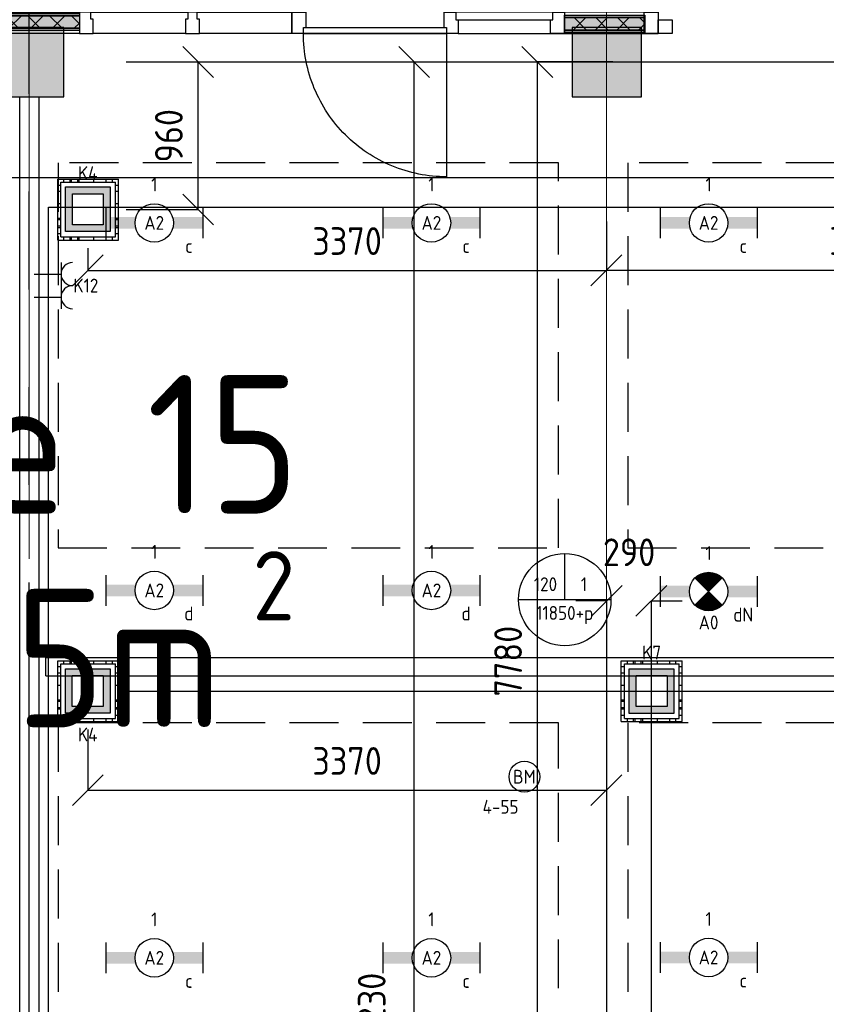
# Model space of a CAD drawing. Header units: millimetres. Extents: x -38032 to 104346, y -31182 to 78566.
# Tile 74 of 213: x 43048 to 48286, y 8179 to 14574. Entities that reach past the tile are written whole.
import ezdxf
from ezdxf.enums import TextEntityAlignment as Align

# ---------------------------------------------------------------- set-up
doc = ezdxf.new("R2010")
doc.units = ezdxf.units.MM
doc.header["$LTSCALE"] = 100
doc.set_wipeout_variables(frame=1)
doc.header["$PDMODE"] = 1
for name, pattern in [('HIDDEN', [9.525, 6.35, -3.175]), ('HIDDEN2', [4.7625, 3.175, -1.5875]), ('PHANTOM', [63.5, 31.75, -6.35, 6.35, -6.35, 6.35, -6.35]), ('STYLE_11', [5, 3.888855, -0.416718, 0.277786, -0.416641])]:
    doc.linetypes.add(name, pattern=pattern)
for name, color, linetype in [('AL$1A---_ALGEMEEN', 8, 'Continuous'), ('AL------_MAATVOERING', 2, 'Continuous'), ('AM$1A---_ARCERING', 8, 'Continuous'), ('BOUWKUNDIG', 8, 'Continuous'), ('brandscheiding', 5, 'HIDDEN'), ('EB6511--_ATTRIB', 2, 'Continuous'), ('EL6131--_KG', 3, 'Continuous'), ('EL6222--', 3, 'Continuous'), ('EL6311--', 3, 'Continuous'), ('el6311--nv', 7, 'Continuous'), ('EL6511--', 3, 'Continuous'), ('EM6131--', 1, 'Continuous'), ('Kastenscheiding', 4, 'PHANTOM'), ('LICHT_TEXT018', 1, 'Continuous'), ('versterkte strook', 7, 'Continuous'), ('Vloerdoos', 3, 'Continuous'), ('Vloerdoos (OUD)', 3, 'Continuous')]:
    doc.layers.add(name, color=color, linetype=linetype)
doc.layers.add('stramien', color=1, linetype='Continuous', lineweight=9)
doc.layers.get('Vloerdoos').off()
doc.styles.add('BURO-018', font='iso.shx', dxfattribs={"height": 90})
doc.styles.get("Standard").update_dxf_attribs({"font": 'iso.shx'})
doc.dimstyles.new('STABICAD', dxfattribs={"dimscale": 100, "dimtxt": 1.8, "dimasz": 2, "dimexe": 0, "dimexo": 2.5, "dimgap": 1.5, "dimtad": 0, "dimdec": 0, "dimrnd": 10, "dimzin": 0, "dimdsep": 46, "dimtxsty": 'Standard', "dimblk1": 'OBLIQUE', "dimblk2": 'OBLIQUE', "dimsah": 1, "dimcen": -3, "dimadec": 0, "dimazin": 0, "dimtfac": 1, "dimtdec": 0, "dimtofl": 0, "dimtmove": 2, "dimatfit": 3, "dimfxl": 0, "dimtvp": 1.055556, "dimtolj": 1, "dimtzin": 0, "dimarcsym": 0})
pattern_1 = [(135, (0, 0), (70.7107, 70.7107), []), (45, (299.34, -299.34), (70.7107, -70.7107), [])]

# ---------------------------------------------------------------- blocks, each defined once
blk = doc.blocks.new('VLOERDOOS')
at = {"layer": 'Vloerdoos (OUD)'}
for p, q in [((0, 395), (395, 395)), ((0, 395), (0, 0)), ((40, 375), (40, 395)), ((80, 375), (80, 395)), ((90, 375), (90, 395)), ((130, 375), (130, 395)), ((140, 375), (140, 395)), ((235, 375), (235, 395)), ((315, 375), (315, 395)), ((355, 375), (355, 395)), ((395, 395), (395, 0)), ((0, 355), (20, 355)), ((20, 375), (20, 20)), ((20, 375), (375, 375)), ((375, 375), (375, 20)), ((375, 355), (395, 355)), ((0, 315), (20, 315)), ((0, 305), (20, 305)), ((0, 265), (20, 265)), ((375, 315), (395, 315)), ((375, 305), (395, 305)), ((375, 265), (395, 265)), ((0, 255), (20, 255)), ((375, 255), (395, 255)), ((0, 160), (20, 160)), ((375, 160), (395, 160)), ((0, 80), (20, 80)), ((375, 80), (395, 80)), ((0, 40), (20, 40)), ((0, 0), (395, 0)), ((20, 20), (375, 20)), ((40, 0), (40, 20)), ((80, 0), (80, 20)), ((90, 0), (90, 20)), ((130, 0), (130, 20)), ((140, 0), (140, 20)), ((235, 0), (235, 20)), ((315, 0), (315, 20)), ((355, 0), (355, 20)), ((375, 40), (395, 40))]:
    blk.add_line(p, q, dxfattribs=at)
blk = doc.blocks.new('_Oblique')
at = {"color": 0, "linetype": 'ByBlock', "lineweight": -2}
blk.add_line((-0.5, -0.5), (0.5, 0.5), dxfattribs=at)
blk = doc.blocks.new('*D81')
at = {"layer": 'AL------_MAATVOERING', "color": 0, "lineweight": -2}
for p, q in [((46857.6, 13263.4), (46857.6, 12946.3)), ((50210, 13091.2), (50210, 12946.3)), ((50210, 12946.3), (46857.6, 12946.3))]:
    blk.add_line(p, q, dxfattribs=at)
at = {"layer": 'Defpoints', "color": 0}
for p in [(46857.6, 13513.4), (50210, 13341.2), (46857.6, 12946.3)]:
    blk.add_point(p, dxfattribs=at)
at = {"layer": 'AL------_MAATVOERING', "color": 0, "lineweight": -2, "xscale": 200, "yscale": 200, "zscale": 200, "rotation": 180}
blk.add_blockref('_Oblique', (46857.6, 12946.3), dxfattribs=at)
at = {"layer": 'AL------_MAATVOERING', "color": 0, "lineweight": -2, "xscale": 200, "yscale": 200, "zscale": 200}
blk.add_blockref('_Oblique', (50210, 12946.3), dxfattribs=at)
at = {"layer": 'AL------_MAATVOERING', "color": 0, "insert": (48533.8, 13136.3), "char_height": 180, "attachment_point": 5}
blk.add_mtext('\\A1;3350', dxfattribs=at)
blk = doc.blocks.new('*D83')
at = {"layer": 'AL------_MAATVOERING', "color": 0, "lineweight": -2}
for p, q in [((46900, 14300), (46409.5, 14300)), ((46409.5, 6516.2), (46409.5, 14300)), ((46900, 6516.2), (46409.5, 6516.2))]:
    blk.add_line(p, q, dxfattribs=at)
at = {"layer": 'Defpoints', "color": 0}
for p in [(46409.5, 14300), (47150, 14300), (47150, 6516.2)]:
    blk.add_point(p, dxfattribs=at)
at = {"layer": 'AL------_MAATVOERING', "color": 0, "lineweight": -2, "xscale": 200, "yscale": 200, "zscale": 200}
for p, rotation in [((46409.5, 14300), 90), ((46409.5, 6516.2), 270)]:
    blk.add_blockref('_Oblique', p, dxfattribs=dict(at, rotation=rotation))
at = {"layer": 'AL------_MAATVOERING', "color": 0, "insert": (46219.5, 10408.1), "char_height": 180, "attachment_point": 5, "rotation": 90}
blk.add_mtext('\\A1;7780', dxfattribs=at)
blk = doc.blocks.new('*D84')
at = {"layer": 'AL------_MAATVOERING', "color": 0, "lineweight": -2}
for p, q in [((43740, 14300), (44206.4, 14300)), ((44206.4, 13341.2), (44206.4, 14300)), ((43740, 13341.2), (44206.4, 13341.2))]:
    blk.add_line(p, q, dxfattribs=at)
at = {"layer": 'Defpoints', "color": 0}
for p in [(43490, 14300), (44206.4, 14300), (43490, 13341.2)]:
    blk.add_point(p, dxfattribs=at)
at = {"layer": 'AL------_MAATVOERING', "color": 0, "lineweight": -2, "xscale": 200, "yscale": 200, "zscale": 200}
for p, rotation in [((44206.4, 14300), 90), ((44206.4, 13341.2), 270)]:
    blk.add_blockref('_Oblique', p, dxfattribs=dict(at, rotation=rotation))
at = {"layer": 'AL------_MAATVOERING', "color": 0, "insert": (44016.4, 13820.6), "char_height": 180, "attachment_point": 5, "rotation": 90}
blk.add_mtext('\\A1;960', dxfattribs=at)
blk = doc.blocks.new('*D85')
at = {"layer": 'AL------_MAATVOERING', "color": 0, "lineweight": -2}
for p, q in [((46857.6, 13263.4), (46857.6, 12946.3)), ((43490, 13091.2), (43490, 12946.3)), ((43490, 12946.3), (46857.6, 12946.3))]:
    blk.add_line(p, q, dxfattribs=at)
at = {"layer": 'Defpoints', "color": 0}
for p in [(46857.6, 13513.4), (43490, 13341.2), (46857.6, 12946.3)]:
    blk.add_point(p, dxfattribs=at)
at = {"layer": 'AL------_MAATVOERING', "color": 0, "lineweight": -2, "xscale": 200, "yscale": 200, "zscale": 200, "rotation": 180}
blk.add_blockref('_Oblique', (43490, 12946.3), dxfattribs=at)
at = {"layer": 'AL------_MAATVOERING', "color": 0, "lineweight": -2, "xscale": 200, "yscale": 200, "zscale": 200}
blk.add_blockref('_Oblique', (46857.6, 12946.3), dxfattribs=at)
at = {"layer": 'AL------_MAATVOERING', "color": 0, "insert": (45173.8, 13136.3), "char_height": 180, "attachment_point": 5}
blk.add_mtext('\\A1;3370', dxfattribs=at)
blk = doc.blocks.new('*D95')
at = {"layer": 'AL------_MAATVOERING', "color": 0, "lineweight": -2}
for p, q in [((43490, 9963.4), (43490, 9569.6)), ((46857.6, 9963.4), (46857.6, 9569.6)), ((43490, 9569.6), (46857.6, 9569.6))]:
    blk.add_line(p, q, dxfattribs=at)
at = {"layer": 'Defpoints', "color": 0}
for p in [(43490, 10213.4), (46857.6, 10213.4), (46857.6, 9569.6)]:
    blk.add_point(p, dxfattribs=at)
at = {"layer": 'AL------_MAATVOERING', "color": 0, "lineweight": -2, "xscale": 200, "yscale": 200, "zscale": 200, "rotation": 180}
blk.add_blockref('_Oblique', (43490, 9569.6), dxfattribs=at)
at = {"layer": 'AL------_MAATVOERING', "color": 0, "lineweight": -2, "xscale": 200, "yscale": 200, "zscale": 200}
blk.add_blockref('_Oblique', (46857.6, 9569.6), dxfattribs=at)
at = {"layer": 'AL------_MAATVOERING', "color": 0, "insert": (45173.8, 9759.6), "char_height": 180, "attachment_point": 5}
blk.add_mtext('\\A1;3370', dxfattribs=at)
blk = doc.blocks.new('*D97')
at = {"layer": 'AL------_MAATVOERING', "color": 0, "lineweight": -2}
for p, q in [((43810, 14300), (45609.7, 14300)), ((45609.7, 6072.2), (45609.7, 14300)), ((43810, 6072.2), (45609.7, 6072.2))]:
    blk.add_line(p, q, dxfattribs=at)
at = {"layer": 'Defpoints', "color": 0}
for p in [(43560, 14300), (45609.7, 14300), (43560, 6072.2)]:
    blk.add_point(p, dxfattribs=at)
at = {"layer": 'AL------_MAATVOERING', "color": 0, "lineweight": -2, "xscale": 200, "yscale": 200, "zscale": 200}
for p, rotation in [((45609.7, 14300), 90), ((45609.7, 6072.2), 270)]:
    blk.add_blockref('_Oblique', p, dxfattribs=dict(at, rotation=rotation))
at = {"layer": 'AL------_MAATVOERING', "color": 0, "insert": (45333.8, 8155.8), "char_height": 180, "attachment_point": 5, "rotation": 90}
blk.add_mtext('\\A1;8230', dxfattribs=at)
blk = doc.blocks.new('*D217')
at = {"layer": 'AL------_MAATVOERING', "color": 0, "lineweight": -2}
for p, q in [((50210, 15024.8), (50210, 4237.2)), ((46857.6, 9963.4), (46857.6, 4237.2)), ((50210, 4237.2), (46857.6, 4237.2))]:
    blk.add_line(p, q, dxfattribs=at)
at = {"layer": 'Defpoints', "color": 0}
for p in [(50210, 15274.8), (46857.6, 10213.4), (46857.6, 4237.2)]:
    blk.add_point(p, dxfattribs=at)
at = {"layer": 'AL------_MAATVOERING', "color": 0, "lineweight": -2, "xscale": 200, "yscale": 200, "zscale": 200, "rotation": 180}
blk.add_blockref('_Oblique', (46857.6, 4237.2), dxfattribs=at)
at = {"layer": 'AL------_MAATVOERING', "color": 0, "lineweight": -2, "xscale": 200, "yscale": 200, "zscale": 200}
blk.add_blockref('_Oblique', (50210, 4237.2), dxfattribs=at)
at = {"layer": 'AL------_MAATVOERING', "color": 0, "insert": (48533.8, 4482.5), "char_height": 180, "attachment_point": 5}
blk.add_mtext('\\A1;3350', dxfattribs=at)
blk = doc.blocks.new('*D218')
at = {"layer": 'AL------_MAATVOERING', "color": 0, "lineweight": -2}
for p, q in [((43740, 14300), (50956.6, 14300)), ((50956.6, 10213.4), (50956.6, 14300)), ((43740, 10213.4), (50956.6, 10213.4))]:
    blk.add_line(p, q, dxfattribs=at)
at = {"layer": 'Defpoints', "color": 0}
for p in [(43490, 14300), (50956.6, 14300), (43490, 10213.4)]:
    blk.add_point(p, dxfattribs=at)
at = {"layer": 'AL------_MAATVOERING', "color": 0, "lineweight": -2, "xscale": 200, "yscale": 200, "zscale": 200}
for p, rotation in [((50956.6, 14300), 90), ((50956.6, 10213.4), 270)]:
    blk.add_blockref('_Oblique', p, dxfattribs=dict(at, rotation=rotation))
at = {"layer": 'AL------_MAATVOERING', "color": 0, "insert": (50766.6, 12256.7), "char_height": 180, "attachment_point": 5, "rotation": 90}
blk.add_mtext('\\A1;4090', dxfattribs=at)
blk = doc.blocks.new('E00123')
at = {"color": 0, "linetype": 'Continuous'}
blk.add_circle((0, 0), 2, dxfattribs=at)
at = {"color": 0, "linetype": 'Continuous', "style": 'BURO-018'}
for tag, p in [('E_TEXT1', (0, 4.5)), ('E_TEXT2', (0, 0))]:
    blk.add_attdef(tag, text='', height=1.8, dxfattribs=at).set_placement(p, align=Align.MIDDLE)
at = {"color": 0, "linetype": 'Continuous', "style": 'BURO-018', "flags": 1}
blk.add_attdef('E_MATCODE', (0, 0), '', height=1.8, dxfattribs=at)
blk = doc.blocks.new('*D276')
at = {"layer": 'AL------_MAATVOERING', "color": 0, "lineweight": -2}
for p, q in [((46860, 10800), (46660, 10800)), ((46860, 6766.2), (46860, 10800)), ((47150, 6766.2), (47150, 10800)), ((47150, 10800), (47350, 10800))]:
    blk.add_line(p, q, dxfattribs=at)
at = {"layer": 'Defpoints', "color": 0}
for p in [(46860, 10800), (46860, 6516.2), (47150, 6516.2)]:
    blk.add_point(p, dxfattribs=at)
at = {"layer": 'AL------_MAATVOERING', "color": 0, "lineweight": -2, "xscale": 200, "yscale": 200, "zscale": 200}
blk.add_blockref('_Oblique', (46860, 10800), dxfattribs=at)
at = {"layer": 'AL------_MAATVOERING', "color": 0, "lineweight": -2, "xscale": 200, "yscale": 200, "zscale": 200, "rotation": 180}
blk.add_blockref('_Oblique', (47150, 10800), dxfattribs=at)
at = {"layer": 'AL------_MAATVOERING', "color": 0, "insert": (47005, 11115), "char_height": 180, "attachment_point": 5}
blk.add_mtext('\\A1;290', dxfattribs=at)
blk = doc.blocks.new('E00414')
at = {"color": 0, "linetype": 'Continuous'}
for p, q in [((-2.9, -2.9), (-2.9, 2.9)), ((-2.9, 2.9), (2.9, 2.9)), ((2.9, 2.9), (2.9, -2.9)), ((-2, 2), (2, 2)), ((-2, -2), (-2, 2)), ((2, 2), (2, -2)), ((2, -2), (-2, -2)), ((2.9, -2.9), (-2.9, -2.9))]:
    blk.add_line(p, q, dxfattribs=at)
at = {"color": 0}
for points in [[(-2.9, 2.9), (2.9, 2.9), (-2, 2), (2, 2)], [(-2, -2), (-2.9, -2.9), (-2, 2), (-2.9, 2.9)], [(2, 2), (2.9, 2.9), (2, -2), (2.9, -2.9)], [(2, -2), (2.9, -2.9), (-2, -2), (-2.9, -2.9)]]:
    blk.add_solid(points, dxfattribs=at)
at = {"color": 0, "linetype": 'Continuous', "style": 'BURO-018'}
for tag, p in [('E_GKAST', (0, 8)), ('E_GROEP', (0, 5)), ('E_SGROEP', (4.5, 5))]:
    blk.add_attdef(tag, text='', height=1.8, dxfattribs=at).set_placement(p, align=Align.MIDDLE)
at = {"color": 0, "linetype": 'Continuous', "style": 'BURO-018', "flags": 1}
for tag, p in [('E_VERMCODE', (13, 5)), ('E_MATCODE', (0, 0))]:
    blk.add_attdef(tag, text='', height=1.8, dxfattribs=at).set_placement(p, align=Align.MIDDLE)
blk = doc.blocks.new('E00126')
at = {"color": 0, "linetype": 'Continuous'}
for p, q in [((-3, 4.5), (3, 4.5)), ((-1.5, 1), (-1.5, 4.5)), ((1.5, 1), (1.5, 4.5))]:
    blk.add_line(p, q, dxfattribs=at)
for centre in [(-1.5, 6), (1.5, 6)]:
    blk.add_arc(centre, 1.5, 180, 0, dxfattribs=at)
at = {"color": 0, "linetype": 'Continuous', "style": 'BURO-018'}
for tag, p in [('E_GKAST', (0, 11.5)), ('E_GROEP', (0, 8.5)), ('E_SGROEP', (4.5, 8.5))]:
    blk.add_attdef(tag, text='', height=1.8, dxfattribs=at).set_placement(p, align=Align.MIDDLE)
at = {"color": 0, "linetype": 'Continuous', "style": 'BURO-018', "flags": 1}
for tag, p in [('E_VERMCODE', (13, 8.5)), ('E_MATCODE', (0, 0))]:
    blk.add_attdef(tag, text='', height=1.8, dxfattribs=at).set_placement(p, align=Align.MIDDLE)
blk = doc.blocks.new('1115B6630')
at = {"color": 0}
for p, q in [((-6.3, 2), (-6.3, -2)), ((6.3, 2), (6.3, -2))]:
    blk.add_line(p, q, dxfattribs=at)
at = {"color": 0, "linetype": 'Continuous'}
blk.add_circle((0, 0), 2.5, dxfattribs=at)
at = {"color": 0}
for points in [[(-2.5, 0.75), (-6.3, 0.75), (-2.5, -0.75), (-6.3, -0.75)], [(2.5, 0.75), (6.3, 0.75), (2.5, -0.75), (6.3, -0.75)]]:
    blk.add_solid(points, dxfattribs=at)
at = {"color": 0, "linetype": 'Continuous', "style": 'BURO-018'}
for tag, p in [('E_GKAST', (0, 8)), ('E_GROEP', (0, 5)), ('E_SGROEP', (4.5, 5)), ('E_ARMCODE', (0, 0)), ('E_SLET', (4.5, -3))]:
    blk.add_attdef(tag, text='', height=1.8, dxfattribs=at).set_placement(p, align=Align.MIDDLE)
blk = doc.blocks.new('E00018')
at = {"color": 0, "linetype": 'Continuous'}
for p, q in [((-1.77, -1.77), (1.77, 1.77)), ((1.77, -1.77), (-1.77, 1.77))]:
    blk.add_line(p, q, dxfattribs=at)
at = {"color": 0, "linetype": 'Continuous', "const_width": 2.5}
for points in [[(-0.88, 0.88, -0.198912), (0, 1.25, -0.198912), (0.88, 0.88, -1)], [(-0.88, -0.88, 0.198912), (0, -1.25, 0.198912), (0.88, -0.88, 1)]]:
    blk.add_lwpolyline(points, format="xyb", dxfattribs=at)
blk = doc.blocks.new('1115B6630-NO1')
at = {"color": 0}
for p, q in [((-6.3, 2), (-6.3, -2)), ((6.3, 2), (6.3, -2))]:
    blk.add_line(p, q, dxfattribs=at)
at = {"color": 0, "linetype": 'Continuous'}
blk.add_circle((0, 0), 2.5, dxfattribs=at)
at = {"color": 0}
for points in [[(-2.5, 0.75), (-6.3, 0.75), (-2.5, -0.75), (-6.3, -0.75)], [(2.5, 0.75), (6.3, 0.75), (2.5, -0.75), (6.3, -0.75)]]:
    blk.add_solid(points, dxfattribs=at)
at = {"color": 0, "zscale": 50}
blk.add_blockref('E00018', (0, 0), dxfattribs=at)
at = {"color": 0, "linetype": 'Continuous', "style": 'BURO-018'}
for tag, p in [('E_GKAST', (0, 8)), ('E_GROEP', (0, 5)), ('E_SGROEP', (4.5, 5)), ('E_ARMCODE', (0, 0)), ('E_SLET', (4.5, -3))]:
    blk.add_attdef(tag, text='', height=1.8, dxfattribs=at).set_placement(p, align=Align.MIDDLE)
blk = doc.blocks.new('E00103')
at = {"color": 0, "linetype": 'Continuous'}
for p, q in [((0, 6), (0, 12)), ((-6, 6), (6, 6))]:
    blk.add_line(p, q, dxfattribs=at)
blk.add_circle((0, 6), 6, dxfattribs=at)
at = {"color": 0, "linetype": 'Continuous', "style": 'BURO-018'}
for tag, p in [('E_TEXT1', (-2.5, 8)), ('E_TEXT3', (2.5, 8)), ('E_TEXT6', (0, 4))]:
    blk.add_attdef(tag, text='', height=1.8, dxfattribs=at).set_placement(p, align=Align.MIDDLE)
blk = doc.blocks.new('E-GK-GTC-783C')
at = {"color": 0, "linetype": 'Continuous'}
for p, q in [((-0.5, 60), (0.5, 60)), ((-0.5, -60), (0.5, -60))]:
    blk.add_line(p, q, dxfattribs=at)
blk = doc.blocks.new('E-GK-END-78')
at = {"color": 0, "linetype": 'Continuous'}
blk.add_line((0, 60), (0, -60), dxfattribs=at)
blk = doc.blocks.new('32x 90x139')
at = {"color": 0}
blk.add_wipeout([(0, 45), (-94, 45), (-94, 30), (-139, 30), (-139, -30), (-94, -30), (-94, -45), (0, -45)], dxfattribs=at).dxf.layer = 'AL$1A---_ALGEMEEN'
at = {"layer": 'AL$1A---_ALGEMEEN', "color": 0}
blk.add_lwpolyline([(0, 45), (-94, 45), (-94, 30), (-139, 30), (-139, -30), (-94, -30), (-94, -45), (0, -45)], close=True, dxfattribs=at)
blk = doc.blocks.new('Group-44')
at = {"layer": 'AM$1A---_ARCERING', "linetype": 'Continuous', "lineweight": 0}
for points in [[(7525.02, -8), (8044.02, -8), (8044.02, -23), (7525.02, -23)], [(7525.02, -23), (8044.02, -23), (8044.02, -104), (7525.02, -104)], [(7525.02, -104), (8044.02, -104), (8044.02, -119), (7525.02, -119)]]:
    blk.add_hatch(color=256, dxfattribs=at).paths.add_polyline_path(points)
at = {"layer": 'AM$1A---_ARCERING', "linetype": 'Continuous', "lineweight": 5}
h = blk.add_hatch(dxfattribs=at)
h.set_pattern_fill('ISOLATIE', color=256, style=0, pattern_type=2)
h.set_pattern_definition(pattern_1)
h.paths.add_polyline_path([(7525.02, -23), (8044.02, -23), (8044.02, -104), (7525.02, -104)])
at = {"layer": 'AL$1A---_ALGEMEEN', "color": 0}
for points in [[(7525.02, -8), (8044.02, -8), (8044.02, -23), (7525.02, -23)], [(7525.02, -23), (8044.02, -23), (8044.02, -104), (7525.02, -104)], [(7525.02, -104), (8044.02, -104), (8044.02, -119), (7525.02, -119)]]:
    blk.add_lwpolyline(points, close=True, dxfattribs=at)
blk = doc.blocks.new('Group-45')
at = {"layer": 'AM$1A---_ARCERING', "linetype": 'Continuous', "lineweight": 0}
for points in [[(11194.25, -20), (11716, -20), (11716, -35), (11194.25, -35)], [(11194.25, -35), (11716, -35), (11716, -116), (11194.25, -116)], [(11194.25, -116), (11716, -116), (11716, -131), (11194.25, -131)]]:
    blk.add_hatch(color=256, dxfattribs=at).paths.add_polyline_path(points)
at = {"layer": 'AM$1A---_ARCERING', "linetype": 'Continuous', "lineweight": 5}
h = blk.add_hatch(dxfattribs=at)
h.set_pattern_fill('ISOLATIE', color=256, style=0, pattern_type=2)
h.set_pattern_definition(pattern_1)
h.paths.add_polyline_path([(11194.25, -35), (11716, -35), (11716, -116), (11194.25, -116)])
at = {"layer": 'AL$1A---_ALGEMEEN', "color": 0}
for points in [[(11194.25, -20), (11716, -20), (11716, -35), (11194.25, -35)], [(11194.25, -35), (11716, -35), (11716, -116), (11194.25, -116)], [(11194.25, -116), (11716, -116), (11716, -131), (11194.25, -131)]]:
    blk.add_lwpolyline(points, close=True, dxfattribs=at)
blk = doc.blocks.new('32x_hout-mk 823-p')
at = {"layer": 'AL$1A---_ALGEMEEN', "color": 0}
blk.add_lwpolyline([(11803, 0), (10504.2, 0), (10504.2, -139), (11803, -139)], close=True, dxfattribs=at)
blk.add_blockref('Group-44', (0, 0), dxfattribs=at)
at = {"color": 0}
blk.add_wipeout([(9424, 0), (9514, 0), (9514, -139), (9424, -139)], dxfattribs=at).dxf.layer = 'AL$1A---_ALGEMEEN'
at = {"layer": 'AL$1A---_ALGEMEEN', "color": 0}
for points in [[(6835, 0), (9424, 0), (9424, -139), (6835, -139)], [(9424, 0), (9514, 0), (9514, -139), (9424, -139)]]:
    blk.add_lwpolyline(points, close=True, dxfattribs=at)
at = {"color": 0}
for points in [[(10414.2, 0), (10504.2, 0), (10504.2, -139), (10414.2, -139)], [(11104.2, 0), (11194.2, 0), (11194.2, -139), (11104.2, -139)], [(11713, 0), (11803, 0), (11803, -139), (11713, -139)]]:
    blk.add_wipeout(points, dxfattribs=at).dxf.layer = 'AL$1A---_ALGEMEEN'
at = {"layer": 'AL$1A---_ALGEMEEN', "color": 0}
for points in [[(10414.2, 0), (10504.2, 0), (10504.2, -139), (10414.2, -139)], [(11104.2, 0), (11194.2, 0), (11194.2, -139), (11104.2, -139)], [(11713, 0), (11803, 0), (11803, -139), (11713, -139)], [(10406.4, -1068.7), (10383.6, -1067.9), (10360.8, -1066.5), (10338.1, -1064.5), (10315.4, -1062), (10292.8, -1058.9), (10270.3, -1055.3), (10247.8, -1051.1), (10225.5, -1046.4), (10203.3, -1041.1), (10181.2, -1035.3), (10159.3, -1029), (10137.5, -1022.1), (10115.9, -1014.6), (10094.5, -1006.7), (10073.4, -998.2), (10052.4, -989.2), (10031.6, -979.7), (10011.1, -969.7), (9990.9, -959.2), (9970.9, -948.2), (9951.1, -936.7), (9931.7, -924.7), (9912.6, -912.3), (9893.7, -899.4), (9875.2, -886), (9857.1, -872.2), (9839.3, -857.9), (9821.8, -843.2), (9804.7, -828.1), (9788, -812.5), (9771.6, -796.6), (9755.7, -780.3), (9740.2, -763.5), (9725, -746.5), (9710.4, -729), (9696.1, -711.2), (9682.3, -693), (9668.9, -674.5), (9656, -655.7), (9643.5, -636.5), (9631.6, -617.1), (9620.1, -597.4), (9609.1, -577.4), (9598.6, -557.1), (9588.5, -536.6), (9579, -515.9), (9570, -494.9), (9561.6, -473.7), (9553.6, -452.3), (9546.2, -430.7), (9539.3, -409), (9532.9, -387), (9527.1, -365), (9521.8, -342.8), (9517.1, -320.4), (9512.9, -298), (9509.3, -275.5), (9506.2, -252.8), (9503.7, -230.2), (9501.8, -207.4), (9500.4, -184.6), (9499.5, -161.8), (9499.2, -139), (10429.2, -139), (10429.2, -1069)]]:
    blk.add_lwpolyline(points, close=True, dxfattribs=at)
at = {"layer": 'AL$1A---_ALGEMEEN', "color": 0, "rotation": 270}
blk.add_blockref('32x 90x139', (8779, -139), dxfattribs=at)
at = {"layer": 'AL$1A---_ALGEMEEN', "color": 0}
blk.add_blockref('Group-45', (0, 0), dxfattribs=at)
at = {"color": 0}
blk.add_wipeout([(8134, -45), (8119, -45), (8119, 0), (8044, 0), (8044, -139), (8134, -139)], dxfattribs=at).dxf.layer = 'AL$1A---_ALGEMEEN'
at = {"layer": 'AL$1A---_ALGEMEEN', "color": 0}
blk.add_lwpolyline([(8134, -45), (8119, -45), (8119, 0), (8044, 0), (8044, -139), (8134, -139)], close=True, dxfattribs=at)
at = {"color": 0}
for points in [[(11119.2, 0), (10489.2, 0), (10489.2, -50), (11119.2, -50)], [(9499.2, -99), (10429.2, -99), (10429.2, -139), (9499.2, -139)]]:
    blk.add_wipeout(points, dxfattribs=at).dxf.layer = 'AL$1A---_ALGEMEEN'
at = {"layer": 'AL$1A---_ALGEMEEN', "color": 0}
for points in [[(11119.2, 0), (10489.2, 0), (10489.2, -50), (11119.2, -50)], [(9499.2, -99), (10429.2, -99), (10429.2, -139), (9499.2, -139)]]:
    blk.add_lwpolyline(points, close=True, dxfattribs=at)
blk = doc.blocks.new('200254 W 212 3 04-12-2007')
at = {"layer": 'AL$1A---_ALGEMEEN'}
for points in [[(6849.5, -10912.6), (6974.5, -10912.6), (6974.5, -19948.3), (6849.5, -19948.3)], [(7037, -18872.7), (7037, -11630.1), (21787, -11630.1), (21787, -17672.7), (17787, -17672.7), (17787, -18272.7), (12387, -18272.7), (12387, -18872.7)]]:
    blk.add_lwpolyline(points, close=True, dxfattribs=at)
blk.add_blockref('32x_hout-mk 823-p', (-807.1, -10363.6), dxfattribs=at)
at = {"layer": 'AM$1A---_ARCERING', "linetype": 'Continuous', "lineweight": 0}
for points in [[(6687, -10912.6), (7137, -10912.6), (7137, -10462.6), (6687, -10462.6)], [(10437, -10912.6), (10887, -10912.6), (10887, -10462.6), (10437, -10462.6)]]:
    blk.add_hatch(color=256, dxfattribs=at).paths.add_polyline_path(points)
at = {"layer": 'AL$1A---_ALGEMEEN'}
for points in [[(10996, -10412.5), (11086, -10412.5), (11086, -10502.5), (10996, -10502.5)], [(6687, -10912.6), (7137, -10912.6), (7137, -10462.6), (6687, -10462.6)], [(10437, -10912.6), (10887, -10912.6), (10887, -10462.6), (10437, -10462.6)]]:
    blk.add_lwpolyline(points, close=True, dxfattribs=at)
at = {"layer": 'stramien', "linetype": 'STYLE_11', "ltscale": 50}
for p, q in [((10661, -41013.6), (10661, 36216.4)), ((6911, -38914.6), (6911, 22365.4)), ((-41750, -10687.6), (65524.3, -10687.6))]:
    blk.add_line(p, q, dxfattribs=at)

msp = doc.modelspace()

# ---------------------------------------------------------------- block references
at = {"layer": 'BOUWKUNDIG'}
msp.add_blockref('200254 W 212 3 04-12-2007', (36198, 24986.5), dxfattribs=at)

# ---------------------------------------------------------------- next in the draw order: linework, layer by layer
at = {"layer": 'Kastenscheiding'}
msp.add_line((43108.1, 1392.8), (43108.1, 23190.9), dxfattribs=at)
at = {"layer": 'LICHT_TEXT018', "linetype": 'HIDDEN2'}
for points in [[(43296.4, 11144.2), (46546.4, 11144.2), (46546.4, 13644.2), (43296.4, 13644.2)], [(46996.4, 11144.2), (50246.4, 11144.2), (50246.4, 13644.2), (46996.4, 13644.2)], [(43296.4, 6854.1), (46546.4, 6854.1), (46546.4, 10007.2), (43296.4, 10007.2)], [(46996.4, 6854.1), (50246.4, 6854.1), (50246.4, 10007.2), (46996.4, 10007.2)]]:
    msp.add_lwpolyline(points, close=True, dxfattribs=at)
at = {"layer": 'versterkte strook'}
msp.add_line((-4775.7, 13550), (104346.1, 13550), dxfattribs=at)

# ---------------------------------------------------------------- next in the draw order: block references
at = {"layer": 'EL6131--_KG', "xscale": 11464.1917291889}
msp.add_blockref('E-GK-GTC-783C', (48950.1, 10371.5), dxfattribs=at)
at = {"layer": 'EL6131--_KG', "rotation": 180}
msp.add_blockref('E-GK-END-78', (43218, 10371.5), dxfattribs=at)
at = {"layer": 'EL6222--'}
ref = msp.add_blockref('E00414', (43489.4, 13343), dxfattribs=dict(at, xscale=50, yscale=50, zscale=50))
ref.add_attrib('E_GROEP', 'K4', dxfattribs={"layer": '0', "color": 1, "linetype": 'Continuous', "height": 90, "style": 'BURO-018'}).set_placement((43489.4, 13577.6), align=Align.MIDDLE)
ref = msp.add_blockref('E00126', (43091, 12847.4), dxfattribs=dict(at, xscale=50, yscale=50, zscale=50, rotation=270))
ref.add_attrib('E_GROEP', 'K12', dxfattribs={"layer": '0', "color": 1, "linetype": 'Continuous', "height": 90, "style": 'BURO-018'}).set_placement((43477.2, 12847.4), align=Align.MIDDLE)
ref = msp.add_blockref('E00414', (47151.5, 10213.8), dxfattribs=dict(at, xscale=50, yscale=50, zscale=50))
ref.add_attrib('E_GROEP', 'K7', dxfattribs={"layer": '0', "color": 1, "linetype": 'Continuous', "height": 90, "style": 'BURO-018'}).set_placement((47151.5, 10463.8), align=Align.MIDDLE)
ref = msp.add_blockref('E00414', (43489.2, 10214.1), dxfattribs=dict(at, xscale=50, yscale=50, zscale=50))
ref.add_attrib('E_GROEP', 'K4', dxfattribs={"layer": '0', "color": 1, "linetype": 'Continuous', "height": 90, "style": 'BURO-018'}).set_placement((43489.2, 9932), align=Align.MIDDLE)
at = {"layer": 'EL6311--'}
ref = msp.add_blockref('1115B6630', (43921.4, 13254.4), dxfattribs=dict(at, xscale=50, yscale=50, zscale=50))
ref.add_attrib('E_ARMCODE', 'A2', dxfattribs={"layer": '0', "color": 1, "linetype": 'Continuous', "height": 90, "style": 'BURO-018'}).set_placement((43921.4, 13254.4), align=Align.MIDDLE)
ref.add_attrib('E_SLET', 'c', dxfattribs={"layer": '0', "color": 1, "linetype": 'Continuous', "height": 90, "style": 'BURO-018'}).set_placement((44146.4, 13104.4), align=Align.MIDDLE)
ref.add_attrib('E_GROEP', '1', dxfattribs={"layer": '0', "color": 1, "linetype": 'Continuous', "height": 90, "style": 'BURO-018'}).set_placement((43921.4, 13504.4), align=Align.MIDDLE)
ref = msp.add_blockref('1115B6630', (45721.4, 13254.4), dxfattribs=dict(at, xscale=50, yscale=50, zscale=50))
ref.add_attrib('E_ARMCODE', 'A2', dxfattribs={"layer": '0', "color": 1, "linetype": 'Continuous', "height": 90, "style": 'BURO-018'}).set_placement((45721.4, 13254.4), align=Align.MIDDLE)
ref.add_attrib('E_SLET', 'c', dxfattribs={"layer": '0', "color": 1, "linetype": 'Continuous', "height": 90, "style": 'BURO-018'}).set_placement((45946.4, 13104.4), align=Align.MIDDLE)
ref.add_attrib('E_GROEP', '1', dxfattribs={"layer": '0', "color": 1, "linetype": 'Continuous', "height": 90, "style": 'BURO-018'}).set_placement((45721.4, 13504.4), align=Align.MIDDLE)
ref = msp.add_blockref('1115B6630', (47521.4, 13254.4), dxfattribs=dict(at, xscale=50, yscale=50, zscale=50))
ref.add_attrib('E_ARMCODE', 'A2', dxfattribs={"layer": '0', "color": 1, "linetype": 'Continuous', "height": 90, "style": 'BURO-018'}).set_placement((47521.4, 13254.4), align=Align.MIDDLE)
ref.add_attrib('E_SLET', 'c', dxfattribs={"layer": '0', "color": 1, "linetype": 'Continuous', "height": 90, "style": 'BURO-018'}).set_placement((47746.4, 13104.4), align=Align.MIDDLE)
ref.add_attrib('E_GROEP', '1', dxfattribs={"layer": '0', "color": 1, "linetype": 'Continuous', "height": 90, "style": 'BURO-018'}).set_placement((47521.4, 13504.4), align=Align.MIDDLE)
ref = msp.add_blockref('1115B6630', (43921.4, 10867.3), dxfattribs=dict(at, xscale=50, yscale=50, zscale=50))
ref.add_attrib('E_ARMCODE', 'A2', dxfattribs={"layer": '0', "color": 1, "linetype": 'Continuous', "height": 90, "style": 'BURO-018'}).set_placement((43921.4, 10867.3), align=Align.MIDDLE)
ref.add_attrib('E_SLET', 'd', dxfattribs={"layer": '0', "color": 1, "linetype": 'Continuous', "height": 90, "style": 'BURO-018'}).set_placement((44146.4, 10717.3), align=Align.MIDDLE)
ref.add_attrib('E_GROEP', '1', dxfattribs={"layer": '0', "color": 1, "linetype": 'Continuous', "height": 90, "style": 'BURO-018'}).set_placement((43921.4, 11117.3), align=Align.MIDDLE)
ref = msp.add_blockref('1115B6630', (45721.4, 10867.3), dxfattribs=dict(at, xscale=50, yscale=50, zscale=50))
ref.add_attrib('E_ARMCODE', 'A2', dxfattribs={"layer": '0', "color": 1, "linetype": 'Continuous', "height": 90, "style": 'BURO-018'}).set_placement((45721.4, 10867.3), align=Align.MIDDLE)
ref.add_attrib('E_SLET', 'd', dxfattribs={"layer": '0', "color": 1, "linetype": 'Continuous', "height": 90, "style": 'BURO-018'}).set_placement((45946.4, 10717.3), align=Align.MIDDLE)
ref.add_attrib('E_GROEP', '1', dxfattribs={"layer": '0', "color": 1, "linetype": 'Continuous', "height": 90, "style": 'BURO-018'}).set_placement((45721.4, 11117.3), align=Align.MIDDLE)
ref = msp.add_blockref('1115B6630', (43921.4, 8480.8), dxfattribs=dict(at, xscale=50, yscale=50, zscale=50))
ref.add_attrib('E_ARMCODE', 'A2', dxfattribs={"layer": '0', "color": 1, "linetype": 'Continuous', "height": 90, "style": 'BURO-018'}).set_placement((43921.4, 8480.8), align=Align.MIDDLE)
ref.add_attrib('E_SLET', 'c', dxfattribs={"layer": '0', "color": 1, "linetype": 'Continuous', "height": 90, "style": 'BURO-018'}).set_placement((44146.4, 8330.8), align=Align.MIDDLE)
ref.add_attrib('E_GROEP', '1', dxfattribs={"layer": '0', "color": 1, "linetype": 'Continuous', "height": 90, "style": 'BURO-018'}).set_placement((43921.4, 8730.8), align=Align.MIDDLE)
ref = msp.add_blockref('1115B6630', (45721.4, 8480.8), dxfattribs=dict(at, xscale=50, yscale=50, zscale=50))
ref.add_attrib('E_ARMCODE', 'A2', dxfattribs={"layer": '0', "color": 1, "linetype": 'Continuous', "height": 90, "style": 'BURO-018'}).set_placement((45721.4, 8480.8), align=Align.MIDDLE)
ref.add_attrib('E_SLET', 'c', dxfattribs={"layer": '0', "color": 1, "linetype": 'Continuous', "height": 90, "style": 'BURO-018'}).set_placement((45946.4, 8330.8), align=Align.MIDDLE)
ref.add_attrib('E_GROEP', '1', dxfattribs={"layer": '0', "color": 1, "linetype": 'Continuous', "height": 90, "style": 'BURO-018'}).set_placement((45721.4, 8730.8), align=Align.MIDDLE)
ref = msp.add_blockref('1115B6630', (47521.4, 8483.1), dxfattribs=dict(at, xscale=50, yscale=50, zscale=50))
ref.add_attrib('E_ARMCODE', 'A2', dxfattribs={"layer": '0', "color": 1, "linetype": 'Continuous', "height": 90, "style": 'BURO-018'}).set_placement((47521.4, 8483.1), align=Align.MIDDLE)
ref.add_attrib('E_SLET', 'c', dxfattribs={"layer": '0', "color": 1, "linetype": 'Continuous', "height": 90, "style": 'BURO-018'}).set_placement((47746.4, 8333.1), align=Align.MIDDLE)
ref.add_attrib('E_GROEP', '1', dxfattribs={"layer": '0', "color": 1, "linetype": 'Continuous', "height": 90, "style": 'BURO-018'}).set_placement((47521.4, 8733.1), align=Align.MIDDLE)
at = {"layer": 'el6311--nv'}
ref = msp.add_blockref('1115B6630-NO1', (47521.4, 10860.1), dxfattribs=dict(at, xscale=50, yscale=50, zscale=50))
ref.add_attrib('E_ARMCODE', 'A0', dxfattribs={"layer": '0', "color": 1, "linetype": 'Continuous', "height": 90, "style": 'BURO-018'}).set_placement((47521.4, 10659.3), align=Align.MIDDLE)
ref.add_attrib('E_SLET', 'dN', dxfattribs={"layer": '0', "color": 1, "linetype": 'Continuous', "height": 90, "style": 'BURO-018'}).set_placement((47746.4, 10710.1), align=Align.MIDDLE)
ref.add_attrib('E_GROEP', '1', dxfattribs={"layer": '0', "color": 1, "linetype": 'Continuous', "height": 90, "style": 'BURO-018'}).set_placement((47521.4, 11110.1), align=Align.MIDDLE)
at = {"layer": 'EL6511--'}
ref = msp.add_blockref('E00123', (46325.4, 9657.3), dxfattribs=dict(at, xscale=50, yscale=50, zscale=50))
ref.add_attrib('E_TEXT2', 'BM', dxfattribs={"layer": 'EB6511--_ATTRIB', "color": 1, "linetype": 'Continuous', "height": 90, "style": 'BURO-018'}).set_placement((46325.4, 9657.3), align=Align.MIDDLE)
ref.add_attrib('E_TEXT1', '4-55', dxfattribs={"layer": 'EB6511--_ATTRIB', "color": 1, "linetype": 'Continuous', "height": 90, "style": 'BURO-018'}).set_placement((46170.4, 9462.1), align=Align.MIDDLE)
at = {"layer": 'EM6131--'}
ref = msp.add_blockref('E00103', (46587.3, 10507.5), dxfattribs=dict(at, xscale=50, yscale=50, zscale=50))
ref.add_attrib('E_TEXT1', '120', dxfattribs={"layer": '0', "color": 1, "linetype": 'Continuous', "height": 90, "style": 'BURO-018'}).set_placement((46462.3, 10907.5), align=Align.MIDDLE)
ref.add_attrib('E_TEXT3', '1', dxfattribs={"layer": '0', "color": 1, "linetype": 'Continuous', "height": 90, "style": 'BURO-018'}).set_placement((46712.3, 10907.5), align=Align.MIDDLE)
ref.add_attrib('E_TEXT6', '11850+p', dxfattribs={"layer": '0', "color": 1, "linetype": 'Continuous', "height": 90, "style": 'BURO-018'}).set_placement((46587.3, 10707.5), align=Align.MIDDLE)
at = {"layer": 'Vloerdoos', "rotation": 90}
for p in [(43689.3, 13143.4), (43689.3, 10015.5), (47349.3, 10015.5)]:
    msp.add_blockref('VLOERDOOS', p, dxfattribs=at)

# ---------------------------------------------------------------- next in the draw order: texts
at = {"layer": 'brandscheiding', "style": 'BURO-018'}
for s, height, p in [('Zone 15', 900, (40962.8, 11366.3)), ('2', 450, (44559.7, 10672.2)), ('635m', 900, (41861, 9978))]:
    msp.add_text(s, height=height, dxfattribs=at).set_placement(p)

# ---------------------------------------------------------------- next in the draw order: dimensions: what is measured, and where the dimension line sits
at = {"layer": 'AL------_MAATVOERING'}
dim = msp.add_linear_dim(base=(46857.6, 4237.2), p1=(50210, 15274.8), p2=(46857.6, 10213.4), dimstyle='STABICAD', dxfattribs=at)
dim.commit()
dim.dimension.update_dxf_attribs({"geometry": '*D217', "text_midpoint": (48533.8, 4482.5), "dimtype": 160})
for base, p1, p2, picture, middle in [((44206.4, 14300), (43490, 13341.2), (43490, 14300), '*D84', (44016.4, 13820.6)), ((50956.6, 14300), (43490, 10213.4), (43490, 14300), '*D218', (50766.6, 12256.7)), ((46409.5, 14300), (47150, 6516.2), (47150, 14300), '*D83', (46219.5, 10408.1))]:
    dim = msp.add_linear_dim(base=base, p1=p1, p2=p2, angle=90, dimstyle='STABICAD', dxfattribs=at)
    dim.commit()
    dim.dimension.update_dxf_attribs({"geometry": picture, "text_midpoint": middle})
dim = msp.add_linear_dim(base=(45609.7, 14300), p1=(43560, 6072.2), p2=(43560, 14300), angle=90, dimstyle='STABICAD', dxfattribs=at)
dim.commit()
dim.dimension.update_dxf_attribs({"geometry": '*D97', "text_midpoint": (45333.8, 8155.8), "dimtype": 160})
for base, p1, p2, picture, middle in [((46857.6, 12946.3), (43490, 13341.2), (46857.6, 13513.4), '*D85', (45173.8, 13136.3)), ((46857.6, 12946.3), (50210, 13341.2), (46857.6, 13513.4), '*D81', (48533.8, 13136.3)), ((46860, 10800), (47150, 6516.2), (46860, 6516.2), '*D276', (47005, 11115)), ((46857.6, 9569.6), (43490, 10213.4), (46857.6, 10213.4), '*D95', (45173.8, 9759.6))]:
    dim = msp.add_linear_dim(base=base, p1=p1, p2=p2, dimstyle='STABICAD', dxfattribs=at)
    dim.commit()
    dim.dimension.update_dxf_attribs({"geometry": picture, "text_midpoint": middle})

doc.saveas('drawing.dxf')
